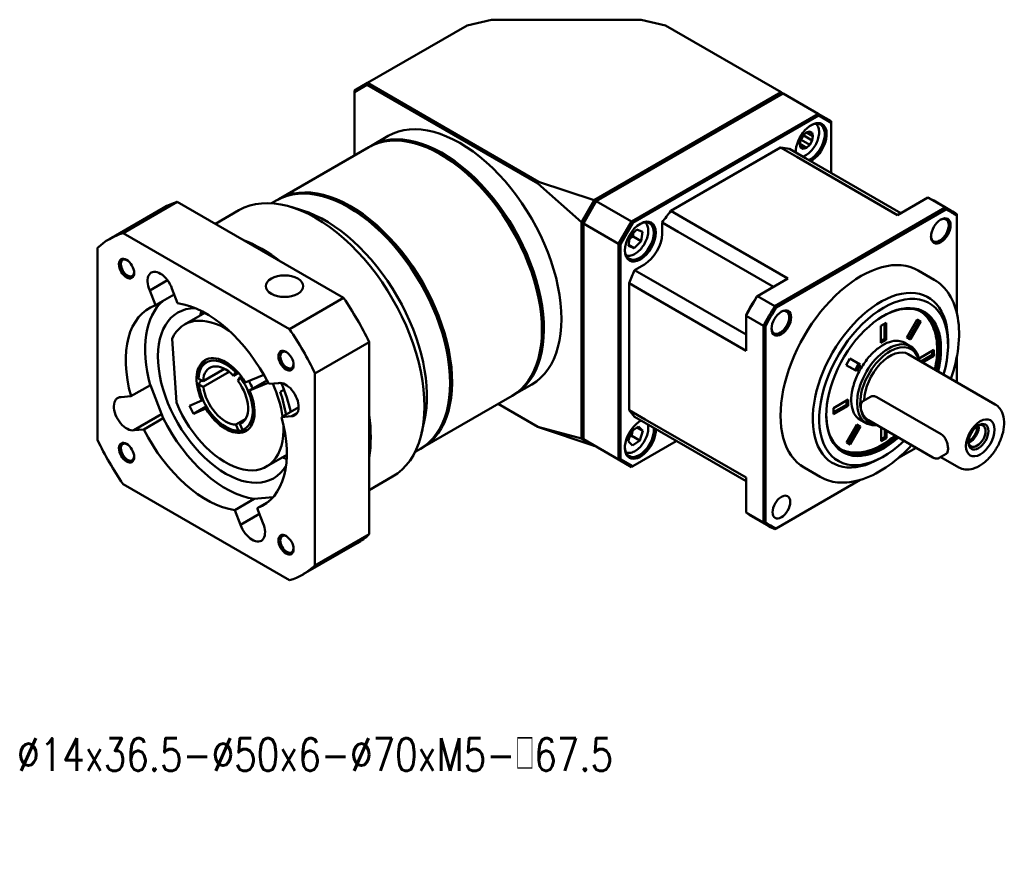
# Model space of a CAD drawing. Header units: inches. Extents: x 22 to 409, y 5 to 279.
# Tile 2 of 3: x 225 to 360, y 43 to 156. Entities that reach past the tile are written whole.
import ezdxf

# ---------------------------------------------------------------- set-up
doc = ezdxf.new("R2010")
doc.units = ezdxf.units.IN
doc.header["$LTSCALE"] = 10
doc.header["$MEASUREMENT"] = 0
doc.linetypes.add('实线', pattern=[0])
doc.layers.add('1轮廓实线层', color=7, linetype='Continuous')
doc.layers.add('6文字层', color=3, linetype='Continuous')
doc.layers.add('可见 (ISO)', color=7, linetype='实线', lineweight=50)
doc.styles.add('PC_TEXTSTYLE', font='isocp.shx', dxfattribs={"width": 0.8, "bigfont": 'HZFS.SHX'})
doc.styles.add('TH_GBDIM', font='romans.shx', dxfattribs={"width": 0.8, "bigfont": 'gbcbig.shx'})

# ---------------------------------------------------------------- blocks, each defined once
blk = doc.blocks.new('B-GBR060-直角')
at = {"layer": '可见 (ISO)', "ltscale": 1.31579}
for p, q in [((309.21, 280.22), (314.57, 281.51)), ((314.57, 281.51), (347.4, 281.51)), ((347.4, 281.51), (352.76, 280.22)), ((287.36, 267.61), (309.21, 280.22)), ((352.76, 280.22), (378.15, 265.57)), ((287.36, 267.61), (284.53, 265.98)), ((284.53, 265.63), (287.23, 267.19)), ((284.53, 265.98), (284.53, 265.63)), ((287.23, 267.19), (287.36, 267.61)), ((287.23, 267.19), (324.71, 245.55)), ((324.92, 245.92), (287.36, 267.61)), ((284.53, 251.73), (284.53, 265.63)), ((378.15, 265.57), (337.08, 241.86)), ((337.56, 241.64), (378.57, 265.32)), ((378.27, 265.15), (378.15, 265.57)), ((378.57, 265.32), (378.15, 265.57)), ((378.57, 265.32), (386.28, 260.87)), ((386.28, 260.87), (345.27, 237.19)), ((345.57, 236.88), (386.41, 260.45)), ((389.11, 259.24), (386.28, 260.87)), ((386.41, 260.45), (386.28, 260.87)), ((386.41, 260.45), (389.11, 258.89)), ((389.11, 258.89), (389.11, 259.24)), ((389.11, 258.89), (389.11, 247.84)), ((288.05, 253.76), (291.9, 255.98)), ((382.22, 254.18), (382.39, 255.12)), ((382.39, 255.12), (382.92, 256.05)), ((382.56, 255.13), (384.43, 254.06)), ((382.92, 256.05), (383.64, 256.73)), ((384.97, 254.98), (383.11, 256.06)), ((383.64, 256.73), (384.38, 256.93)), ((383.71, 256.75), (385.13, 255.93)), ((384.38, 256.93), (384.94, 256.66)), ((384.94, 256.66), (385.13, 255.93)), ((385.13, 255.93), (384.97, 254.98)), ((287.62, 253.51), (267.9, 242.12)), ((378.03, 253.42), (353.94, 239.51)), ((381.57, 251.37), (378.03, 253.42)), ((383.49, 251.08), (379.95, 253.13)), ((382.42, 253.44), (382.22, 254.18)), ((383.71, 253.37), (382.23, 254.23)), ((382.4, 253.51), (382.98, 253.18)), ((382.98, 253.18), (382.42, 253.44)), ((383.71, 253.37), (382.98, 253.18)), ((384.43, 254.06), (383.71, 253.37)), ((384.97, 254.98), (384.43, 254.06)), ((303.59, 251.83), (303.37, 251.95)), ((403.7, 238.6), (381.57, 251.37)), ((383.49, 251.08), (404.41, 239.01)), ((324.71, 245.55), (324.92, 245.92)), ((334.31, 237.05), (324.71, 245.55)), ((324.92, 245.92), (337.08, 241.86)), ((403.7, 238.6), (410.36, 242.44)), ((414.18, 240.24), (410.36, 242.44)), ((230.72, 233.36), (242.6, 240.22)), ((245.58, 241.51), (233.7, 234.65)), ((282.11, 220.42), (245.58, 241.51)), ((267.47, 241.88), (266.31, 241.2)), ((273.06, 239.63), (270.57, 240.4)), ((283.43, 240.19), (283.22, 240.32)), ((337.08, 241.85), (334.32, 237.06)), ((334.73, 236.74), (337.56, 241.64)), ((337.44, 241.57), (334.73, 236.89)), ((337.08, 241.86), (337.08, 241.85)), ((337.08, 241.85), (337.44, 241.57)), ((337.44, 241.57), (337.56, 241.64)), ((345.27, 237.19), (337.56, 241.64)), ((414.18, 240.24), (376.77, 218.64)), ((411.66, 241.79), (415.47, 239.58)), ((259.12, 239.66), (253.96, 236.68)), ((353.94, 239.51), (357.48, 237.46)), ((377.06, 218.31), (414.31, 239.82)), ((416.69, 238.45), (416.69, 217.15)), ((334.32, 237.06), (334.31, 237.05)), ((334.31, 237.05), (334.31, 189.57)), ((334.73, 236.89), (334.32, 237.06)), ((334.73, 236.89), (334.73, 236.74)), ((334.73, 189.39), (334.73, 236.74)), ((334.73, 236.74), (342.44, 232.29)), ((345.27, 237.19), (342.44, 232.29)), ((342.87, 232.19), (345.57, 236.88)), ((345.57, 236.88), (345.27, 237.19)), ((352.02, 237), (352.02, 234.52)), ((355.56, 234.96), (352.02, 237)), ((357.48, 237.46), (379.61, 224.69)), ((270.23, 213.56), (233.7, 234.65)), ((344.64, 231.88), (344.93, 233.9)), ((344.93, 233.9), (346.47, 235.43)), ((345.65, 233.92), (347.42, 232.9)), ((346.47, 235.43), (347.71, 234.93)), ((347.71, 234.93), (347.42, 232.9)), ((355.56, 234.96), (376.48, 222.88)), ((228.1, 231.42), (228.1, 189.24)), ((342.44, 232.29), (342.87, 232.19)), ((342.44, 232.29), (342.44, 184.94)), ((342.87, 185.04), (342.87, 232.19)), ((345.89, 231.38), (344.64, 231.88)), ((344.67, 232.08), (345.89, 231.38)), ((347.42, 232.9), (345.89, 231.38)), ((348.13, 227.78), (345.99, 226.54)), ((349.52, 224.5), (345.99, 226.54)), ((411.72, 224.43), (408.19, 226.47)), ((239.55, 222.05), (243.47, 224.32)), ((344.77, 223.63), (344.77, 195.81)), ((348.31, 221.59), (344.77, 223.63)), ((349.52, 224.5), (370.44, 212.42)), ((372.95, 220.84), (379.61, 224.69)), ((240.8, 218.82), (239.55, 222.05)), ((240.8, 218.82), (244.93, 221.21)), ((244.43, 222.49), (245.68, 219.26)), ((370.44, 208.81), (348.31, 221.59)), ((372.95, 220.84), (376.77, 218.64)), ((270.23, 213.56), (282.11, 220.42)), ((251.64, 217.15), (247.21, 214.59)), ((374.26, 214.3), (370.44, 216.5)), ((370.44, 208.81), (370.44, 216.5)), ((374.26, 214.3), (374.26, 171.09)), ((374.69, 171.18), (374.69, 214.2)), ((400.02, 214.3), (401.17, 214.97)), ((400.03, 210.59), (400.02, 214.3)), ((400.81, 214.76), (400.83, 211.46)), ((401.17, 214.97), (401.18, 211.26)), ((405.71, 211.73), (407.97, 215.68)), ((408.43, 215.42), (406.17, 211.47)), ((408.79, 215.22), (406.52, 211.27)), ((407.97, 215.68), (408.79, 215.22)), ((325.65, 213.62), (325.65, 213.37)), ((244.45, 211.42), (245.42, 197.45)), ((287.71, 210.72), (275.83, 203.86)), ((287.71, 168.54), (287.71, 210.72)), ((400.83, 211.46), (400.03, 211)), ((401.18, 211.26), (400.03, 210.59)), ((401.18, 211.26), (400.83, 211.46)), ((406.57, 209.79), (405.16, 210.61)), ((406.52, 211.27), (405.71, 211.73)), ((406.17, 211.47), (405.71, 211.73)), ((406.52, 211.27), (406.17, 211.47)), ((414.78, 210.13), (414.78, 210.94)), ((425.14, 197.05), (406.05, 208.07)), ((408.41, 207.15), (411.63, 209.02)), ((411.28, 207.9), (408.82, 206.47)), ((411.63, 207.7), (409.18, 206.27)), ((411.28, 208.82), (411.28, 207.9)), ((411.63, 207.7), (411.28, 207.9)), ((411.63, 209.02), (411.63, 207.7)), ((250.65, 204.67), (250.97, 205.46)), ((392.42, 205.69), (393.23, 207.1)), ((394.71, 204.39), (392.42, 205.69)), ((394.36, 204.6), (392.43, 205.69)), ((393.23, 207.1), (395.52, 205.8)), ((395.16, 206), (394.36, 204.6)), ((395.52, 205.8), (394.71, 204.39)), ((408.41, 207.03), (408.41, 207.15)), ((416.69, 207.45), (416.69, 201.93)), ((251.27, 202.16), (255.95, 204.86)), ((257.01, 204.18), (251.32, 200.9)), ((257.96, 203.33), (258.42, 204.11)), ((259.04, 203.95), (257.96, 203.33)), ((260.54, 201.89), (264.58, 203.57)), ((275.83, 161.68), (275.83, 203.86)), ((394.71, 204.39), (394.36, 204.6)), ((235.44, 198.84), (239.69, 201.29)), ((239.69, 201.29), (242.51, 194.02)), ((250.26, 202.68), (251.27, 202.16)), ((251.32, 200.9), (250.32, 201.42)), ((250.61, 202.04), (251.03, 202.28)), ((259.37, 203.01), (258.91, 202.23)), ((265.53, 201.81), (261.46, 200.11)), ((262.17, 200.52), (265.27, 202.31)), ((265.67, 201.54), (267.84, 201.73)), ((305.5, 201.98), (305.5, 201.74)), ((319.55, 199.2), (323.4, 201.42)), ((233.28, 198.65), (235.44, 198.84)), ((261.46, 200.11), (262.17, 200.52)), ((268.17, 199.79), (269.02, 200.28)), ((319.12, 198.95), (299.4, 187.56)), ((248.25, 196.76), (250.96, 197.89)), ((249.17, 194.99), (248.25, 196.76)), ((250.96, 197.89), (251.25, 198.06)), ((324.71, 192.15), (316.03, 197.17)), ((389.64, 196.22), (392.86, 198.1)), ((392.51, 196.98), (389.64, 195.31)), ((392.86, 196.77), (389.64, 194.9)), ((392.5, 197.89), (392.51, 196.98)), ((392.86, 196.77), (392.51, 196.98)), ((392.86, 198.1), (392.86, 196.77)), ((397.76, 198.7), (396.2, 197.8)), ((399.15, 198.66), (413.29, 190.49)), ((236.1, 191.37), (242.17, 194.88)), ((249.17, 194.99), (251.98, 196.61)), ((251.88, 196.12), (249.17, 194.99)), ((252.17, 196.29), (251.88, 196.12)), ((268.49, 194.27), (272.25, 196.44)), ((270.66, 194.46), (271.96, 195.21)), ((344.77, 195.81), (348.31, 193.77)), ((389.64, 194.9), (389.64, 196.22)), ((242.51, 194.02), (238.26, 191.57)), ((258.45, 192.61), (260.62, 193.86)), ((259.01, 191.32), (258.45, 192.61)), ((260.04, 193.17), (259.34, 192.77)), ((259.34, 192.77), (259.89, 191.47)), ((270.66, 194.46), (268.49, 194.27)), ((299.82, 193.29), (299.24, 190.74)), ((349.52, 192.25), (345.99, 194.29)), ((348.31, 193.77), (370.44, 180.99)), ((392.48, 188.71), (394.75, 192.66)), ((395.21, 192.39), (392.95, 188.45)), ((394.75, 192.66), (395.57, 192.19)), ((396.82, 192.91), (395.41, 193.72)), ((397.3, 193.58), (411.45, 185.41)), ((238.26, 191.57), (236.1, 191.37)), ((258.33, 191.35), (259.19, 191.23)), ((260.32, 191.42), (259.94, 191.2)), ((324.92, 192.03), (324.71, 192.15)), ((324.71, 192.15), (334.31, 189.57)), ((337.08, 187.97), (324.92, 192.03)), ((344.55, 188.97), (345.22, 191.08)), ((345.22, 191.08), (346.84, 192.21)), ((346.51, 191.98), (347.8, 191.23)), ((346.84, 192.21), (347.8, 191.23)), ((347.8, 191.23), (347.13, 189.13)), ((349.52, 192.25), (370.44, 180.17)), ((395.57, 192.19), (393.3, 188.25)), ((400.11, 188.96), (400.1, 191.97)), ((400.9, 191.5), (400.9, 189.83)), ((401.25, 191.3), (401.26, 189.63)), ((334.31, 189.57), (334.32, 189.56)), ((334.73, 189.73), (334.32, 189.56)), ((334.32, 189.56), (337.08, 187.97)), ((342.44, 184.94), (334.73, 189.39)), ((345.51, 188), (344.55, 188.97)), ((345.37, 190.15), (347.13, 189.13)), ((347.13, 189.13), (345.51, 188)), ((355.14, 189.01), (345.57, 183.48)), ((393.3, 188.25), (392.48, 188.71)), ((392.95, 188.45), (392.49, 188.71)), ((393.3, 188.25), (392.95, 188.45)), ((400.9, 189.83), (400.1, 189.37)), ((401.26, 189.63), (400.11, 188.96)), ((401.26, 189.63), (400.9, 189.83)), ((269.64, 185.97), (265.21, 183.41)), ((298.97, 187.32), (297.81, 186.64)), ((337.08, 187.97), (337.14, 188)), ((337.08, 187.97), (337.08, 187.97)), ((407.76, 187.54), (403.91, 185.32)), ((414.4, 186.2), (412.85, 185.3)), ((268.87, 185.33), (268.83, 185.5)), ((342.87, 185.04), (342.44, 184.94)), ((342.44, 184.94), (345.27, 183.3)), ((345.57, 183.48), (342.87, 185.04)), ((400.64, 185.63), (399.93, 185.22)), ((417.14, 183.19), (413.17, 185.49)), ((345.27, 183.3), (345.57, 183.48)), ((386.72, 181.13), (383.19, 183.17)), ((233.7, 179.54), (270.23, 158.45)), ((292.87, 181.2), (287.71, 178.22)), ((370.44, 173.3), (370.44, 180.99)), ((395.51, 180.47), (377.06, 169.81)), ((258.25, 173.85), (262.49, 176.3)), ((262.49, 176.3), (266.61, 176.66)), ((265.67, 175.74), (263.14, 174.28)), ((259.5, 170.62), (258.25, 173.85)), ((259.5, 170.62), (263.63, 173)), ((263.14, 174.28), (264.39, 171.06)), ((370.44, 173.3), (374.26, 171.09)), ((371.66, 172.51), (375.47, 170.3)), ((273.22, 159.75), (285.1, 166.61)), ((275.83, 161.68), (287.71, 168.54))]:
    blk.add_line(p, q, dxfattribs=at)
for centre, major_axis, start_param, end_param in [((307.65, 228.7), (15.75, -27.28), 0, 3.141593), ((384.74, 254.44), (2.4, 4.16), 3.885401, 8.68097), ((303.8, 226.48), (15.75, -27.28), 6.269716, 9.438247), ((365.99, 221.97), (17.25, 29.88), 0.175891, 0.268923), ((303.59, 226.35), (-15.6, 27.02), 3.926991, 5.497787), ((283.65, 214.84), (15.75, -27.28), 6.269716, 9.438247), ((276, 210.43), (16.87, -29.23), 0, 3.141593), ((263.85, 203.41), (-21.25, 36.81), 6.151029, 6.283185), ((283.43, 214.72), (-15.6, 27.02), 3.926991, 5.497787), ((395.47, 204.94), (20, 34.64), 6.220521, 6.345849), ((347.24, 232.79), (-2.4, -4.16), 3.926991, 10.210176), ((365.99, 221.97), (-17.25, -29.88), 4.443466, 4.536498), ((413.19, 235.13), (-1.52, -2.64), 3.926991, 10.210176), ((251.97, 196.55), (-21.25, 36.81), 6.151029, 6.415342), ((264.2, 203.62), (-16.88, 29.23), 5.325441, 5.670133), ((234.47, 226.86), (-1.18, 2.05), 3.926991, 10.210176), ((395.69, 204.82), (12.5, 21.65), 0, 3.141593), ((365.99, 221.97), (-17.25, -29.88), 4.88828, 4.981312), ((391.44, 207.27), (-19.85, -34.38), 4.652577, 4.772201), ((399.93, 202.37), (10.5, 18.19), 5.497787, 10.210176), ((263.85, 203.41), (-21.25, 36.81), 4.580233, 4.844545), ((395.47, 204.94), (-20, -34.64), 4.649725, 4.775053), ((400.64, 201.96), (8.9, 15.42), 5.178525, 10.470242), ((256.21, 199), (-9, 15.59), 5.435631, 6.675244), ((265.05, 204.11), (10.5, -18.19), 3.614503, 3.682692), ((378.19, 214.92), (-1.52, -2.64), 3.926991, 10.210176), ((251.97, 196.55), (-21.25, 36.81), 4.580233, 4.844545), ((401.7, 201.35), (4.88, 8.44), 5.674697, 9.838678), ((269.47, 206.66), (-1.18, 2.05), 3.926991, 10.210176), ((402.05, 201.15), (4, 6.93), 0, 2.351753), ((256.92, 199.41), (-4.5, 7.79), 0.078648, 0.420534), ((256.92, 199.41), (-4.5, 7.79), 4.526511, 4.737426), ((256.21, 199), (-9, 15.59), 4.107119, 4.550421), ((256.92, 199.41), (-9, 15.59), 4.107119, 4.413759), ((256.21, 199), (9, -15.59), 4.485415, 7.13074), ((264.2, 203.62), (-16.88, 29.23), 3.754645, 4.099337), ((365.99, 221.97), (-17.25, -29.88), 6.014262, 6.107295), ((347.24, 189.49), (-2.4, -4.16), 3.885401, 8.68097), ((421.85, 189.71), (-2.22, -3.85), 3.926991, 10.210176), ((419.66, 190.98), (1.32, 2.29), 3.736399, 5.688378), ((256.92, 199.41), (4.5, -7.79), 5.862651, 5.992191), ((256.92, 199.41), (4.5, -7.79), 6.159051, 6.204537), ((419.66, 190.98), (1.03, 1.79), 3.680593, 5.744185), ((251.97, 196.55), (21.25, -36.81), 4.580233, 4.844545), ((234.47, 186.45), (-1.18, 2.05), 3.926991, 10.210176), ((265.05, 204.11), (10.5, -18.19), 5.742086, 5.810275), ((378.19, 174.51), (-1.37, -2.38), 3.926991, 10.210176), ((395.47, 204.94), (-20, -34.64), 6.220521, 6.345849), ((269.47, 166.24), (-1.18, 2.05), 3.926991, 10.210176), ((263.85, 203.41), (21.25, -36.81), 0, 0.132156), ((251.97, 196.55), (21.25, -36.81), 6.151029, 6.415342)]:
    blk.add_ellipse(centre, major_axis=major_axis, ratio=0.57735, start_param=start_param, end_param=end_param, dxfattribs=at)
at = {"layer": '可见 (ISO)', "ltscale": 1.31579, "extrusion": (0, 0, -1)}
for centre, major_axis, ratio, start_param, end_param in [((303.37, 226.23), (-15.75, 27.28), 0.57735, 0, 3.141593), ((384.53, 254.56), (2.25, 3.9), 0.57735, 5.530588, 8.756605), ((384.53, 254.56), (2.25, 3.9), 0.57735, 3.809766, 3.89419), ((283.22, 214.6), (-15.75, 27.28), 0.57735, 0, 3.141593), ((391.66, 207.15), (20, 34.64), 0.57735, 6.220521, 6.283185), ((278.13, 211.66), (15.75, -27.28), 0.57735, 3.697545, 5.727233), ((412.97, 235.25), (1.38, 2.38), 0.57735, 5.550945, 10.157018), ((395.69, 204.82), (19.85, 34.38), 0.57735, 6.223373, 6.342998), ((347.03, 232.91), (2.25, 3.9), 0.57735, 5.530588, 10.177375), ((348.13, 232.27), (-2.75, -4.76), 0.57735, 3.926991, 5.497787), ((234.68, 226.99), (1.03, -1.79), 0.57735, 5.567953, 10.14001), ((241.89, 222.52), (-2, 3.46), 0.57735, 4.903955, 8.186014), ((269.15, 223.01), (-4.1, 0), 0.57735, 3.926991, 10.210176), ((391.66, 207.15), (20, 34.64), 0.57735, 4.649725, 4.775053), ((400.64, 201.96), (-10, -17.32), 0.57735, 5.175055, 10.584057), ((251.97, 196.55), (-12.5, 21.65), 0.57735, 5.134479, 6.384694), ((256.21, 199), (-12.5, 21.65), 0.57735, 5.134479, 6.181677), ((251.97, 196.55), (12.5, -21.65), 0.57735, 3.563683, 4.813897), ((395.69, 204.82), (19.85, 34.38), 0.57735, 4.652577, 4.772201), ((400.42, 202.08), (8.75, 15.16), 0.57735, 5.506322, 7.379202), ((256.21, 199), (10.5, -18.19), 0.57735, 5.963498, 9.744465), ((267.52, 205.53), (-11.5, 19.92), 0.57735, 5.611234, 5.628026), ((377.97, 215.05), (1.38, 2.38), 0.57735, 5.550945, 10.157018), ((402.05, 201.15), (-4.63, -8.01), 0.57735, 6.018019, 9.950693), ((256.21, 199), (-4.5, 7.79), 0.57735, 4.898267, 7.817178), ((269.68, 206.78), (1.03, -1.79), 0.57735, 5.567953, 10.14001), ((256.21, 199), (-4.21, 7.29), 0.57735, 5.532716, 7.448784), ((256.21, 199), (-3.5, 6.06), 0.57735, 5.550901, 7.430598), ((256.21, 199), (4.21, -7.29), 0.57735, 0.296728, 2.212796), ((256.21, 199), (3.5, -6.06), 0.57735, 4.503704, 6.383401), ((256.21, 199), (4.21, -7.29), 0.57735, 4.485518, 6.401586), ((267.79, 203.38), (-2.44, -1.27), 0.060803, 6.160064, 6.406373), ((269.42, 198.11), (-2, 3.46), 0.57735, 0.191566, 3.473625), ((256.21, 199), (10.5, -18.19), 0.57735, 4.890515, 5.221843), ((256.21, 199), (3.5, -6.06), 0.57735, 0.314913, 2.194611), ((256.21, 199), (4.5, -7.79), 0.57735, 4.898267, 7.817178), ((234.51, 194.99), (2, -3.46), 0.57735, 0.191566, 3.473625), ((400.42, 202.08), (-8.75, -15.16), 0.57735, 5.247687, 7.060048), ((256.21, 199), (-12.5, 21.65), 0.57735, 3.563683, 4.813897), ((251.97, 196.55), (12.5, -21.65), 0.57735, 5.134479, 6.384694), ((347.03, 189.61), (2.25, 3.9), 0.57735, 5.530588, 5.615012), ((421.45, 189.95), (-1.54, -2.67), 0.57735, 5.497787, 11.780972), ((421.14, 190.12), (1.32, 2.29), 0.57735, 5.576703, 10.13126), ((251.97, 196.55), (-12.5, 21.65), 0.57735, 3.563683, 4.813897), ((347.03, 189.61), (-2.25, -3.9), 0.57735, 3.809766, 7.035782), ((234.68, 186.57), (1.03, -1.79), 0.57735, 5.567953, 10.14001), ((391.66, 207.15), (-20, -34.64), 0.57735, 0, 0.062664), ((262.04, 170.58), (2, -3.46), 0.57735, 4.903955, 8.186014), ((395.69, 204.82), (-19.85, -34.38), 0.57735, 6.223373, 6.342998), ((269.68, 166.36), (1.03, -1.79), 0.57735, 5.567953, 10.14001)]:
    blk.add_ellipse(centre, major_axis=major_axis, ratio=ratio, start_param=start_param, end_param=end_param, dxfattribs=at)
at = {"layer": '可见 (ISO)', "ltscale": 1.31579}
for points, knots in [([(385.81, 258.67), (385.89, 258.59), (385.96, 258.5), (386.2, 258.16), (386.32, 257.88), (386.47, 257.23), (386.49, 256.86), (386.43, 256.06), (386.34, 255.63), (386.07, 254.79), (385.89, 254.38), (385.44, 253.59), (385.18, 253.22), (384.6, 252.55), (384.29, 252.25), (383.62, 251.77), (383.27, 251.58), (382.9, 251.46), (382.88, 251.45), (382.86, 251.45)], [0.933588, 0.933588, 0.933588, 0.933588, 1.048007, 1.048007, 1.334841, 1.334841, 1.662672, 1.662672, 2.002869, 2.002869, 2.34041, 2.34041, 2.676215, 2.676215, 3.013461, 3.013461, 3.35361, 3.35361, 3.373851, 3.373851, 3.373851, 3.373851]), ([(348.31, 237.02), (348.39, 236.94), (348.46, 236.85), (348.7, 236.51), (348.82, 236.23), (348.97, 235.58), (348.99, 235.21), (348.93, 234.41), (348.84, 233.98), (348.57, 233.14), (348.39, 232.73), (347.94, 231.94), (347.68, 231.56), (347.1, 230.9), (346.79, 230.6), (346.12, 230.12), (345.77, 229.93), (345.08, 229.7), (344.73, 229.66), (344.3, 229.71), (344.21, 229.73), (344.11, 229.75)], [0.933588, 0.933588, 0.933588, 0.933588, 1.048007, 1.048007, 1.334841, 1.334841, 1.662672, 1.662672, 2.002869, 2.002869, 2.34041, 2.34041, 2.676215, 2.676215, 3.013461, 3.013461, 3.35361, 3.35361, 3.683582, 3.683582, 3.778801, 3.778801, 3.778801, 3.778801]), ([(411.72, 224.43), (413.06, 223.66), (414.19, 222.54), (415.96, 219.71), (416.58, 217.98), (417.26, 214.04), (417.28, 211.81), (416.74, 207.27), (416.2, 204.96), (415.42, 202.66)], [0.785398, 0.785398, 0.785398, 0.785398, 1.082168, 1.082168, 1.393114, 1.393114, 1.718194, 1.718194, 2.024952, 2.024952, 2.024952, 2.024952]), ([(411.87, 204.71), (412.06, 205.58), (412.21, 206.43), (412.46, 208.94), (412.41, 210.53), (411.82, 213.41), (411.29, 214.7), (410.01, 216.43), (409.42, 217), (408.76, 217.46)], [4.418882, 4.418882, 4.418882, 4.418882, 4.587236, 4.587236, 4.92182, 4.92182, 5.250094, 5.250094, 5.45473, 5.45473, 5.45473, 5.45473]), ([(395.41, 193.72), (394.89, 194.02), (394.45, 194.49), (393.84, 195.68), (393.65, 196.38), (393.5, 197.96), (393.54, 198.82), (393.83, 200.62), (394.1, 201.57), (394.82, 203.46), (395.29, 204.4), (396.38, 206.17), (397.01, 207.01), (398.34, 208.47), (399.06, 209.11), (400.49, 210.12), (401.21, 210.5), (402.58, 210.96), (403.23, 211.06), (404.31, 210.97), (404.76, 210.84), (405.16, 210.61)], [3.926991, 3.926991, 3.926991, 3.926991, 4.284499, 4.284499, 4.608816, 4.608816, 4.920468, 4.920468, 5.23251, 5.23251, 5.545983, 5.545983, 5.859875, 5.859875, 6.172984, 6.172984, 6.484561, 6.484561, 6.797587, 6.797587, 7.068583, 7.068583, 7.068583, 7.068583]), ([(397.76, 198.7), (397.95, 198.81), (398.19, 198.87), (398.68, 198.86), (398.93, 198.78), (399.15, 198.66)], [1.3280322, 1.3280322, 1.3280322, 1.3280322, 1.4229108, 1.4229108, 1.5177894, 1.5177894, 1.5177894, 1.5177894]), ([(396.2, 197.8), (396.07, 197.72), (395.95, 197.61), (395.76, 197.34), (395.69, 197.18), (395.6, 196.8), (395.59, 196.57), (395.62, 196.11), (395.67, 195.86), (395.84, 195.36), (395.94, 195.12), (396.21, 194.65), (396.36, 194.43), (396.7, 194.04), (396.88, 193.87), (397.15, 193.67), (397.23, 193.62), (397.3, 193.58)], [2.356194, 2.356194, 2.356194, 2.356194, 2.617949, 2.617949, 2.904018, 2.904018, 3.231749, 3.231749, 3.572353, 3.572353, 3.910285, 3.910285, 4.246436, 4.246436, 4.58405, 4.58405, 4.712389, 4.712389, 4.712389, 4.712389]), ([(417.14, 183.19), (417.58, 182.94), (418.06, 182.8), (419.12, 182.7), (419.68, 182.77), (420.89, 183.12), (421.52, 183.43), (422.77, 184.28), (423.38, 184.82), (424.49, 186.05), (425, 186.74), (425.87, 188.21), (426.23, 188.99), (426.78, 190.56), (426.96, 191.35), (427.13, 192.89), (427.1, 193.64), (426.82, 194.99), (426.56, 195.61), (425.9, 196.5), (425.55, 196.82), (425.14, 197.05)], [2.356194, 2.356194, 2.356194, 2.356194, 2.616164, 2.616164, 2.900608, 2.900608, 3.228093, 3.228093, 3.569558, 3.569558, 3.908326, 3.908326, 4.245215, 4.245215, 4.583614, 4.583614, 4.925052, 4.925052, 5.255295, 5.255295, 5.497787, 5.497787, 5.497787, 5.497787]), ([(348.89, 192.61), (348.97, 192.27), (348.99, 191.9), (348.93, 191.11), (348.84, 190.68), (348.57, 189.84), (348.39, 189.42), (347.94, 188.64), (347.68, 188.26), (347.1, 187.6), (346.79, 187.3), (346.12, 186.82), (345.77, 186.63), (345.08, 186.4), (344.73, 186.36), (344.3, 186.41), (344.21, 186.43), (344.11, 186.45)], [1.338538, 1.338538, 1.338538, 1.338538, 1.662672, 1.662672, 2.002869, 2.002869, 2.34041, 2.34041, 2.676215, 2.676215, 3.013461, 3.013461, 3.35361, 3.35361, 3.683582, 3.683582, 3.778801, 3.778801, 3.778801, 3.778801]), ([(391.28, 187.18), (392.1, 186.78), (393.01, 186.55), (395.15, 186.4), (396.4, 186.59), (399.03, 187.45), (400.41, 188.18), (402.21, 189.46), (402.68, 189.82), (403.14, 190.21)], [2.399252, 2.399252, 2.399252, 2.399252, 2.6313649, 2.6313649, 2.9285724, 2.9285724, 3.2566398, 3.2566398, 3.3726701, 3.3726701, 3.3726701, 3.3726701]), ([(413.29, 190.49), (413.52, 190.36), (413.74, 190.16), (414.12, 189.67), (414.28, 189.38), (414.52, 188.8), (414.62, 188.47), (414.75, 187.83), (414.78, 187.52), (414.78, 187.01), (414.75, 186.77), (414.62, 186.4), (414.52, 186.27), (414.4, 186.2)], [-1.5177894, -1.5177894, -1.5177894, -1.5177894, -1.4229108, -1.4229108, -1.3280322, -1.3280322, -1.2331871, -1.2331871, -1.138342, -1.138342, -1.043497, -1.043497, -0.9486519, -0.9486519, -0.9486519, -0.9486519]), ([(406.79, 188.1), (405.22, 186.41), (403.56, 184.92), (399.94, 182.32), (397.99, 181.29), (394.16, 180), (392.28, 179.75), (389.16, 180.06), (387.87, 180.47), (386.72, 181.13)], [2.727474, 2.727474, 2.727474, 2.727474, 3.021096, 3.021096, 3.347831, 3.347831, 3.672304, 3.672304, 3.926991, 3.926991, 3.926991, 3.926991]), ([(411.45, 185.41), (411.54, 185.36), (411.63, 185.31), (411.83, 185.24), (411.92, 185.21), (412.11, 185.17), (412.21, 185.16), (412.4, 185.16), (412.5, 185.17), (412.68, 185.22), (412.77, 185.26), (412.85, 185.3)], [4.712389, 4.712389, 4.712389, 4.712389, 4.8694686, 4.8694686, 5.0265482, 5.0265482, 5.1836279, 5.1836279, 5.3407075, 5.3407075, 5.4977871, 5.4977871, 5.4977871, 5.4977871])]:
    blk.add_open_spline(points, degree=3, knots=knots, dxfattribs=at)
for points, weights in [([(382.36, 254.97), (382.46, 255.05), (382.56, 255.13)], [1.074287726, 1.07041378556, 1.06163953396]), ([(382.56, 255.13), (382.78, 255.63), (383.11, 256.06)], [1.06163953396, 1.0958994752, 1.05544976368]), ([(383.11, 256.06), (383.11, 256.15), (383.12, 256.24)], [1.05544976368, 1.06263754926, 1.06746629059]), ([(344.85, 233.32), (345.18, 233.63), (345.65, 233.92)], [1.07623067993, 1.0680443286, 1]), ([(345.65, 233.92), (345.63, 234.3), (345.64, 234.6)], [1, 1.04540636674, 1.06415816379]), ([(258.42, 204.11), (258.56, 204.22), (258.69, 204.33)], [1, 1.00165519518, 1.00320381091]), ([(259.63, 203.23), (259.5, 203.12), (259.37, 203.01)], [1.00308888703, 1.00159385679, 1]), ([(250.32, 201.42), (250.46, 201.72), (250.61, 202.04)], [1, 1.00529342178, 1.00949678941]), ([(259.94, 191.2), (259.46, 191.26), (259.01, 191.32)], [1.00949678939, 1.00529342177, 1]), ([(259.89, 191.47), (260.34, 191.41), (260.82, 191.35)], [1, 1.00529342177, 1.00949678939]), ([(345.37, 190.15), (345.42, 190.82), (345.6, 191.34)], [1, 1.08250528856, 1.07700671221]), ([(344.85, 189.91), (345.08, 190.03), (345.37, 190.15)], [1.05730039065, 1.03796926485, 1])]:
    blk.add_rational_spline(points, weights, degree=2, dxfattribs=at)
for points in [[(414.31, 239.82), (414.27, 239.96), (414.23, 240.1), (414.18, 240.24)], [(416.69, 238.45), (416.69, 238.57), (416.69, 238.68), (416.69, 238.79)], [(372.82, 220.76), (372.86, 220.79), (372.9, 220.81), (372.95, 220.84)], [(377.06, 218.31), (376.96, 218.42), (376.86, 218.53), (376.77, 218.64)], [(370.44, 216.5), (370.44, 216.55), (370.44, 216.6), (370.44, 216.65)], [(374.69, 214.2), (374.54, 214.24), (374.4, 214.27), (374.26, 214.3)], [(374.26, 171.09), (374.4, 171.12), (374.54, 171.15), (374.69, 171.18)], [(377.06, 169.81), (376.96, 169.76), (376.86, 169.7), (376.77, 169.65)]]:
    blk.add_open_spline(points, degree=3, dxfattribs=at)
blk = doc.blocks.new('606060603')
at = {"layer": '6文字层', "insert": (31.11, 46.47), "char_height": 3.5, "attachment_point": 1, "style": 'PC_TEXTSTYLE'}
blk.add_mtext_dynamic_manual_height_columns('\\pi77.904;3倍额定扭矩', width=172.8, gutter_width=25, heights=[0], dxfattribs=at)

msp = doc.modelspace()

# ---------------------------------------------------------------- block references
at = {"xscale": 0.625, "yscale": 0.625, "zscale": 0.625}
msp.add_blockref('B-GBR060-直角', (93.234, -19.541), dxfattribs=at)
at = {"layer": '1轮廓实线层'}
msp.add_blockref('606060603', (0, 0), dxfattribs=at)

# ---------------------------------------------------------------- texts
at = {"layer": '6文字层', "insert": (224.774, 57.815), "char_height": 4.5, "attachment_point": 1, "style": 'TH_GBDIM'}
msp.add_mtext_dynamic_manual_height_columns('%%C14x36.5-%%C50x6-%%C70xM5-□67.5', width=104.16829, gutter_width=25, heights=[0], dxfattribs=at)

doc.saveas('drawing.dxf')
